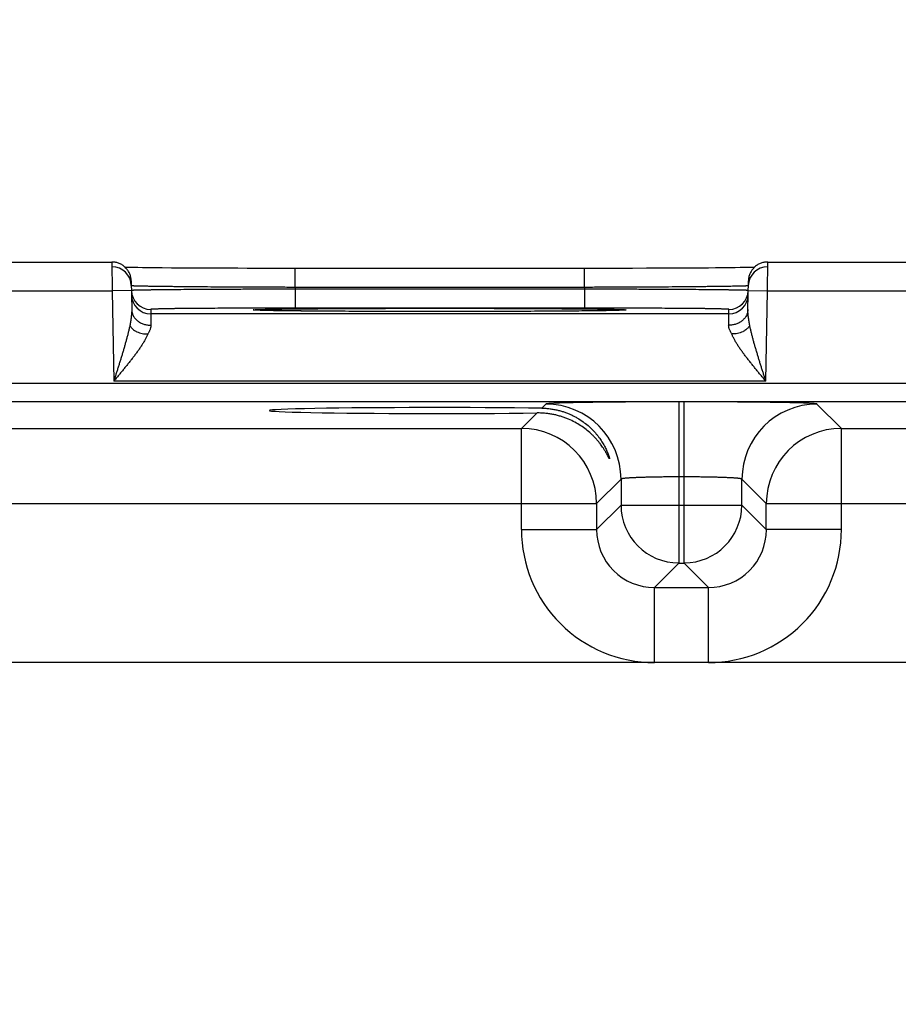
# Model space of a CAD drawing. Header units: inches. Extents: x 0 to 34, y 0 to 22.
# Tile 169 of 224: x 12.1 to 13, y 17.9 to 18.9. Entities that reach past the tile are written whole.
import ezdxf

# ---------------------------------------------------------------- set-up
doc = ezdxf.new("R2010")
doc.units = ezdxf.units.IN
doc.header["$LTSCALE"] = 1.87
doc.header["$MEASUREMENT"] = 0
doc.layers.get('0').update_dxf_attribs({"linetype": 'CONTINUOUS'})
doc.layers.add('DIMENSIONS', color=7, linetype='CONTINUOUS')
doc.styles.get("Standard").update_dxf_attribs({"font": 'txt', "width": 0.8})
doc.dimstyles.new('DIMSTYLE_1', dxfattribs={"dimtxt": 0.125, "dimasz": 0.18, "dimexe": 0.125, "dimexo": 0.0625, "dimgap": 0.03125, "dimtad": 0, "dimtih": 1, "dimtoh": 1, "dimdec": 3, "dimzin": 4, "dimdsep": 46, "dimtxsty": 'STANDARD', "dimblk": '_FILLED', "dimblk1": '_FILLED', "dimblk2": '_FILLED', "dimcen": 0.09, "dimadec": 0, "dimazin": 0, "dimtp": 0.01, "dimtm": 0.01, "dimtfac": 1, "dimtdec": 3, "dimtofl": 0, "dimtmove": 0, "dimatfit": 3, "dimldrblk": '_FILLED', "dimfxl": 1, "dimtolj": 1, "dimtzin": 4, "dimarcsym": 0})

# ---------------------------------------------------------------- blocks, each defined once
blk = doc.blocks.new('*D24')
at = {"layer": 'DIMENSIONS', "color": 2, "linetype": 'CONTINUOUS'}
blk.add_line((15.3238, 17.4359), (15.3238, 19.3691), dxfattribs=at)
at = {"layer": 'DIMENSIONS', "color": 2, "linetype": 'CONTINUOUS', "insert": (15.2613, 19.4316), "char_height": 0.125, "width": 1.425, "attachment_point": 1, "rotation": 90, "line_spacing_factor": 0.9}
blk.add_mtext('9.671{\\Ftxt.shx;\\W1.000000;\\H0.125000; }[245.64]', dxfattribs=at)
blk = doc.blocks.new('_FILLED')
at = {"color": 0, "linetype": 'BYBLOCK'}
blk.add_solid([(0, 0), (-1, 0.1736), (-1, -0.1736)], dxfattribs=at)
blk = doc.blocks.new('*D25')
at = {"layer": 'DIMENSIONS', "color": 2, "linetype": 'CONTINUOUS'}
blk.add_line((20.5448, 17.4359), (20.5448, 19.3691), dxfattribs=at)
at = {"layer": 'DIMENSIONS', "color": 2, "linetype": 'CONTINUOUS', "insert": (20.4823, 19.4316), "char_height": 0.125, "width": 1.525, "attachment_point": 1, "rotation": 90, "line_spacing_factor": 0.9}
blk.add_mtext('14.892{\\Ftxt.shx;\\W1.000000;\\H0.125000; }[378.26]', dxfattribs=at)
blk = doc.blocks.new('*D31')
at = {"layer": 'DIMENSIONS', "color": 2, "linetype": 'CONTINUOUS'}
blk.add_line((21.7817, 18.0417), (21.7817, 19.3691), dxfattribs=at)
at = {"layer": 'DIMENSIONS', "color": 2, "linetype": 'CONTINUOUS', "insert": (21.7192, 19.4316), "char_height": 0.125, "width": 1.525, "attachment_point": 1, "rotation": 90, "line_spacing_factor": 0.9}
blk.add_mtext('16.129{\\Ftxt.shx;\\W1.000000;\\H0.125000; }[409.67]', dxfattribs=at)

msp = doc.modelspace()

# ---------------------------------------------------------------- linework, layer by layer
at = {"color": 7, "linetype": 'CONTINUOUS'}
for p, q in [((11.9402, 18.6816), (12.1892, 18.6816)), ((12.1892, 18.6816), (12.1894, 18.6516)), ((12.87, 18.6516), (12.8702, 18.6816)), ((12.8702, 18.6816), (13.1192, 18.6816)), ((12.2111, 18.6759), (12.2069, 18.6759)), ((12.2162, 18.6758), (12.2111, 18.6759)), ((12.2209, 18.6757), (12.2162, 18.6758)), ((12.2266, 18.6756), (12.2209, 18.6757)), ((12.2335, 18.6756), (12.2266, 18.6756)), ((12.2415, 18.6755), (12.2335, 18.6756)), ((12.251, 18.6754), (12.2415, 18.6755)), ((12.2584, 18.6753), (12.251, 18.6754)), ((12.2664, 18.6753), (12.2584, 18.6753)), ((12.2747, 18.6752), (12.2664, 18.6753)), ((12.2832, 18.6752), (12.2747, 18.6752)), ((12.2921, 18.6752), (12.2832, 18.6752)), ((12.3058, 18.6751), (12.2921, 18.6752)), ((12.3199, 18.6751), (12.3058, 18.6751)), ((12.3296, 18.675), (12.3199, 18.6751)), ((12.3443, 18.675), (12.3296, 18.675)), ((12.3593, 18.675), (12.3443, 18.675)), ((12.3744, 18.675), (12.3593, 18.675)), ((12.685, 18.675), (12.3744, 18.675)), ((12.3793, 18.6553), (12.3793, 18.675)), ((12.6801, 18.6553), (12.6801, 18.675)), ((12.7001, 18.675), (12.685, 18.675)), ((12.7151, 18.675), (12.7001, 18.675)), ((12.7299, 18.675), (12.7151, 18.675)), ((12.7444, 18.6751), (12.7299, 18.675)), ((12.7585, 18.6751), (12.7444, 18.6751)), ((12.7675, 18.6752), (12.7585, 18.6751)), ((12.7764, 18.6752), (12.7675, 18.6752)), ((12.785, 18.6752), (12.7764, 18.6752)), ((12.7932, 18.6753), (12.785, 18.6752)), ((12.8012, 18.6754), (12.7932, 18.6753)), ((12.8088, 18.6754), (12.8012, 18.6754)), ((12.8159, 18.6755), (12.8088, 18.6754)), ((12.8223, 18.6755), (12.8159, 18.6755)), ((12.8301, 18.6756), (12.8223, 18.6755)), ((12.8364, 18.6757), (12.8301, 18.6756)), ((12.8415, 18.6758), (12.8364, 18.6757)), ((12.8458, 18.6758), (12.8415, 18.6758)), ((12.8494, 18.6759), (12.8458, 18.6758)), ((12.8534, 18.676), (12.8494, 18.6759)), ((12.8563, 18.676), (12.8534, 18.676)), ((12.2092, 18.662), (12.2097, 18.6322)), ((12.8497, 18.6322), (12.8502, 18.662)), ((11.94, 18.6516), (12.1894, 18.6516)), ((12.2094, 18.652), (12.1894, 18.6516)), ((12.1894, 18.6516), (12.191, 18.5578)), ((12.6801, 18.6553), (12.3793, 18.6553)), ((12.3793, 18.6553), (12.3793, 18.6534)), ((12.68, 18.6534), (12.3793, 18.6534)), ((12.3793, 18.6534), (12.3794, 18.6337)), ((12.6801, 18.6553), (12.68, 18.6534)), ((12.68, 18.6534), (12.68, 18.6337)), ((12.85, 18.652), (12.87, 18.6516)), ((12.8683, 18.5578), (12.87, 18.6516)), ((12.87, 18.6516), (13.1194, 18.6516)), ((12.2294, 18.6324), (12.2294, 18.6278)), ((12.8299, 18.6278), (12.2294, 18.6278)), ((12.2294, 18.6278), (12.2297, 18.616)), ((12.3383, 18.6317), (12.3382, 18.6317)), ((12.3382, 18.6317), (12.3382, 18.6317)), ((12.3384, 18.6317), (12.3383, 18.6317)), ((12.3386, 18.6316), (12.3384, 18.6317)), ((12.3388, 18.6316), (12.3386, 18.6316)), ((12.339, 18.6316), (12.3388, 18.6316)), ((12.3394, 18.6316), (12.339, 18.6316)), ((12.34, 18.6316), (12.3394, 18.6316)), ((12.3407, 18.6315), (12.34, 18.6316)), ((12.3416, 18.6315), (12.3407, 18.6315)), ((12.3431, 18.6314), (12.3416, 18.6315)), ((12.3449, 18.6314), (12.3431, 18.6314)), ((12.3473, 18.6313), (12.3449, 18.6314)), ((12.3502, 18.6313), (12.3473, 18.6313)), ((12.3538, 18.6312), (12.3502, 18.6313)), ((12.3571, 18.6311), (12.3538, 18.6312)), ((12.3611, 18.6311), (12.3571, 18.6311)), ((12.3659, 18.631), (12.3611, 18.6311)), ((12.3715, 18.6309), (12.3659, 18.631)), ((12.378, 18.6308), (12.3715, 18.6309)), ((12.3857, 18.6308), (12.378, 18.6308)), ((12.68, 18.6337), (12.3794, 18.6337)), ((12.3951, 18.6307), (12.3857, 18.6308)), ((12.4025, 18.6306), (12.3951, 18.6307)), ((12.4105, 18.6306), (12.4025, 18.6306)), ((12.4187, 18.6305), (12.4105, 18.6306)), ((12.4273, 18.6305), (12.4187, 18.6305)), ((12.4362, 18.6304), (12.4273, 18.6305)), ((12.4453, 18.6304), (12.4362, 18.6304)), ((12.4547, 18.6303), (12.4453, 18.6304)), ((12.4691, 18.6303), (12.4547, 18.6303)), ((12.484, 18.6303), (12.4691, 18.6303)), ((12.4991, 18.6302), (12.484, 18.6303)), ((12.5144, 18.6302), (12.4991, 18.6302)), ((12.5297, 18.6302), (12.5144, 18.6302)), ((12.5449, 18.6302), (12.5297, 18.6302)), ((12.5601, 18.6302), (12.5449, 18.6302)), ((12.5752, 18.6303), (12.5601, 18.6302)), ((12.59, 18.6303), (12.5752, 18.6303)), ((12.6044, 18.6303), (12.59, 18.6303)), ((12.6137, 18.6304), (12.6044, 18.6303)), ((12.6228, 18.6304), (12.6137, 18.6304)), ((12.6317, 18.6305), (12.6228, 18.6304)), ((12.6402, 18.6305), (12.6317, 18.6305)), ((12.6485, 18.6306), (12.6402, 18.6305)), ((12.6564, 18.6306), (12.6485, 18.6306)), ((12.6639, 18.6307), (12.6564, 18.6306)), ((12.6712, 18.6307), (12.6639, 18.6307)), ((12.6778, 18.6308), (12.6712, 18.6307)), ((12.6835, 18.6309), (12.6778, 18.6308)), ((12.6905, 18.631), (12.6835, 18.6309)), ((12.6961, 18.631), (12.6905, 18.631)), ((12.7006, 18.6311), (12.6961, 18.631)), ((12.7043, 18.6312), (12.7006, 18.6311)), ((12.7082, 18.6312), (12.7043, 18.6312)), ((12.7113, 18.6313), (12.7082, 18.6312)), ((12.7137, 18.6314), (12.7113, 18.6313)), ((12.7158, 18.6314), (12.7137, 18.6314)), ((12.7175, 18.6315), (12.7158, 18.6314)), ((12.7185, 18.6315), (12.7175, 18.6315)), ((12.7194, 18.6316), (12.7185, 18.6315)), ((12.7199, 18.6316), (12.7194, 18.6316)), ((12.7204, 18.6316), (12.7199, 18.6316)), ((12.7206, 18.6316), (12.7204, 18.6316)), ((12.7208, 18.6316), (12.7206, 18.6316)), ((12.721, 18.6317), (12.7208, 18.6316)), ((12.7211, 18.6317), (12.721, 18.6317)), ((12.7212, 18.6317), (12.7211, 18.6317)), ((12.7211, 18.6317), (12.7211, 18.6317)), ((12.7212, 18.6317), (12.7212, 18.6317)), ((12.8297, 18.616), (12.8299, 18.6278)), ((12.8299, 18.6278), (12.83, 18.6324)), ((21.3484, 18.5556), (8.3781, 18.5556)), ((12.8683, 18.5578), (12.191, 18.5578)), ((21.3484, 18.5366), (8.3781, 18.5366)), ((12.6399, 18.5341), (12.6357, 18.5299)), ((12.7779, 18.5365), (12.7779, 18.3691)), ((12.7835, 18.5365), (12.7779, 18.5365)), ((12.7835, 18.3691), (12.7835, 18.5365)), ((12.9468, 18.5088), (12.9214, 18.5341)), ((12.6307, 18.5249), (12.6145, 18.5088)), ((12.0168, 18.5088), (12.6145, 18.5088)), ((12.6145, 18.4038), (12.6145, 18.5088)), ((12.9468, 18.4038), (12.9468, 18.5088)), ((12.9468, 18.5088), (13.5445, 18.5088)), ((12.7179, 18.4561), (12.6925, 18.4308)), ((12.7179, 18.4561), (12.7179, 18.4291)), ((12.7835, 18.4585), (12.7779, 18.4585)), ((12.8435, 18.4291), (12.8435, 18.4561)), ((12.8688, 18.4308), (12.8435, 18.4561)), ((11.9388, 18.4308), (12.6925, 18.4308)), ((12.6925, 18.4308), (12.6925, 18.4038)), ((12.7179, 18.4291), (12.6925, 18.4038)), ((12.7179, 18.4291), (12.8435, 18.4291)), ((12.8435, 18.4291), (12.8688, 18.4038)), ((12.8688, 18.4038), (12.8688, 18.4308)), ((12.8688, 18.4308), (13.6225, 18.4308)), ((12.6145, 18.4038), (12.6925, 18.4038)), ((12.9468, 18.4038), (12.8688, 18.4038)), ((12.7779, 18.3691), (12.7525, 18.3438)), ((12.7779, 18.3691), (12.7835, 18.3691)), ((12.7835, 18.3691), (12.8088, 18.3438)), ((12.7525, 18.2658), (12.7525, 18.3438)), ((12.7525, 18.3438), (12.8088, 18.3438)), ((12.8088, 18.2658), (12.8088, 18.3438)), ((21.1876, 18.2658), (8.521, 18.2658))]:
    msp.add_line(p, q, dxfattribs=at)
for points in [[(12.2092, 18.662), (12.2092, 18.6629), (12.2091, 18.6639), (12.2089, 18.6648), (12.2088, 18.6657), (12.2086, 18.6666), (12.2083, 18.6675), (12.208, 18.6684), (12.2077, 18.6692), (12.2073, 18.6701), (12.2069, 18.6709), (12.2065, 18.6717), (12.206, 18.6725), (12.2055, 18.6733), (12.2049, 18.674), (12.2043, 18.6747), (12.2037, 18.6754), (12.203, 18.6761), (12.2023, 18.6767), (12.2016, 18.6773), (12.2009, 18.6779), (12.2001, 18.6784), (12.1993, 18.6789), (12.1985, 18.6793), (12.1977, 18.6798), (12.1968, 18.6801), (12.196, 18.6805), (12.1951, 18.6808), (12.1942, 18.681), (12.1933, 18.6812), (12.1924, 18.6814), (12.1915, 18.6815), (12.1905, 18.6816), (12.1896, 18.6816), (12.1892, 18.6816)], [(12.8702, 18.6816), (12.8698, 18.6816), (12.8688, 18.6816), (12.8679, 18.6815), (12.867, 18.6814), (12.8661, 18.6812), (12.8652, 18.681), (12.8643, 18.6808), (12.8634, 18.6805), (12.8625, 18.6801), (12.8617, 18.6798), (12.8608, 18.6793), (12.86, 18.6789), (12.8592, 18.6784), (12.8585, 18.6779), (12.8577, 18.6773), (12.857, 18.6767), (12.8563, 18.6761), (12.8557, 18.6754), (12.8551, 18.6747), (12.8545, 18.674), (12.8539, 18.6733), (12.8534, 18.6725), (12.8529, 18.6717), (12.8524, 18.6709), (12.852, 18.6701), (12.8517, 18.6692), (12.8513, 18.6684), (12.851, 18.6675), (12.8508, 18.6666), (12.8506, 18.6657), (12.8504, 18.6648), (12.8503, 18.6639), (12.8502, 18.6629), (12.8502, 18.662)], [(12.2069, 18.6759), (12.2034, 18.676), (12.2031, 18.676)]]:
    msp.add_lwpolyline(points, dxfattribs=at)
for centre, radius, start, end in [((12.1893, 18.6566), 0.02, 1.3354, 90.0013), ((12.8701, 18.6566), 0.02, 89.9987, 178.6536), ((12.2294, 18.6524), 0.02, 181, 181.2436), ((12.2294, 18.6524), 0.02, 181.2449, 269.9994), ((12.2294, 18.6478), 0.02, 181.0012, 270.0013), ((12.8299, 18.6478), 0.02, 269.9987, 358.9988), ((12.83, 18.6524), 0.02, 270.0006, 358.7551), ((12.83, 18.6524), 0.02, 358.7564, 359), ((12.6399, 18.4561), 0.078, 0.0209, 89.9791), ((12.9215, 18.4561), 0.078, 90.0209, 179.9791), ((12.6145, 18.4308), 0.078, 0.0209, 89.9791), ((12.9468, 18.4308), 0.078, 90.0209, 179.9791), ((12.7779, 18.4292), 0.06, 180.0209, 269.9791), ((12.7834, 18.4292), 0.06, 270.0209, 359.9791), ((12.7525, 18.4038), 0.138, 179.9966, 270.0034), ((12.7525, 18.4037), 0.06, 179.9636, 270.0364), ((12.8088, 18.4038), 0.138, 269.9966, 0.0034), ((12.8089, 18.4037), 0.06, 269.9636, 0.0364)]:
    msp.add_arc(centre, radius, start, end, dxfattribs=at)
msp.add_ellipse((12.5297, 18.5274), major_axis=(0.1771, 0), ratio=0.017455, start_param=0.92934, end_param=5.318939, dxfattribs=at)
for points, knots in [([(12.3793, 18.6553), (12.3737, 18.6553), (12.3627, 18.6554), (12.3462, 18.6554), (12.3301, 18.6555), (12.3144, 18.6555), (12.2994, 18.6556), (12.2851, 18.6557), (12.2738, 18.6558), (12.2652, 18.6559), (12.2592, 18.6559), (12.2534, 18.656), (12.248, 18.6561), (12.2429, 18.6561), (12.2381, 18.6562), (12.2336, 18.6563), (12.2295, 18.6563), (12.2257, 18.6564), (12.2228, 18.6564), (12.2207, 18.6565), (12.2193, 18.6565), (12.2179, 18.6565), (12.2166, 18.6566), (12.2155, 18.6566), (12.2144, 18.6566), (12.2134, 18.6567), (12.2126, 18.6567), (12.2118, 18.6567), (12.2112, 18.6568), (12.2107, 18.6568), (12.2103, 18.6568), (12.2101, 18.6568), (12.2099, 18.6569), (12.2097, 18.6569), (12.2096, 18.6569), (12.2095, 18.6569), (12.2094, 18.6569), (12.2094, 18.6569), (12.2094, 18.6569), (12.2093, 18.6569), (12.2093, 18.657), (12.2093, 18.657), (12.2093, 18.657), (12.2093, 18.657), (12.2093, 18.657), (12.2093, 18.657)], [0, 0, 0, 0, 0.097983, 0.195025, 0.29019, 0.382562, 0.471254, 0.555409, 0.634219, 0.671379, 0.706923, 0.740764, 0.772821, 0.803017, 0.831279, 0.857539, 0.881733, 0.903804, 0.923698, 0.932814, 0.941368, 0.949355, 0.956771, 0.963611, 0.96987, 0.975546, 0.980634, 0.985132, 0.989038, 0.992349, 0.993781, 0.995063, 0.996197, 0.997181, 0.998015, 0.998701, 0.998988, 0.999238, 0.999451, 0.999627, 0.999768, 0.999874, 0.999915, 0.999949, 1, 1, 1, 1]), ([(12.8501, 18.657), (12.8501, 18.657), (12.8501, 18.657), (12.8501, 18.657), (12.8501, 18.657), (12.8501, 18.657), (12.85, 18.6569), (12.85, 18.6569), (12.85, 18.6569), (12.8499, 18.6569), (12.8499, 18.6569), (12.8498, 18.6569), (12.8496, 18.6569), (12.8494, 18.6569), (12.8493, 18.6568), (12.849, 18.6568), (12.8487, 18.6568), (12.8482, 18.6568), (12.8475, 18.6567), (12.8468, 18.6567), (12.8459, 18.6567), (12.845, 18.6566), (12.8439, 18.6566), (12.8427, 18.6566), (12.8415, 18.6565), (12.8401, 18.6565), (12.8387, 18.6565), (12.8365, 18.6564), (12.8336, 18.6564), (12.8299, 18.6563), (12.8258, 18.6563), (12.8213, 18.6562), (12.8165, 18.6561), (12.8114, 18.6561), (12.8059, 18.656), (12.8002, 18.6559), (12.7941, 18.6559), (12.7856, 18.6558), (12.7742, 18.6557), (12.7599, 18.6556), (12.7449, 18.6555), (12.7293, 18.6555), (12.7131, 18.6554), (12.6967, 18.6554), (12.6856, 18.6553), (12.6801, 18.6553)], [0, 0, 0, 0, 0.000051, 0.000085, 0.000126, 0.000232, 0.000373, 0.000549, 0.000762, 0.001012, 0.001299, 0.001985, 0.002819, 0.003803, 0.004937, 0.006219, 0.007651, 0.010962, 0.014867, 0.019366, 0.024454, 0.03013, 0.036389, 0.043229, 0.050645, 0.058632, 0.067186, 0.076302, 0.096196, 0.118267, 0.142461, 0.168721, 0.196983, 0.227179, 0.259236, 0.293077, 0.328621, 0.365781, 0.444591, 0.528746, 0.617438, 0.70981, 0.804975, 0.902017, 1, 1, 1, 1]), ([(12.3793, 18.6534), (12.3739, 18.6534), (12.363, 18.6534), (12.3468, 18.6533), (12.331, 18.6533), (12.3155, 18.6532), (12.3007, 18.6531), (12.2866, 18.653), (12.2734, 18.653), (12.2612, 18.6529), (12.2516, 18.6528), (12.2446, 18.6527), (12.2397, 18.6527), (12.2352, 18.6526), (12.2311, 18.6526), (12.2273, 18.6525), (12.2238, 18.6525), (12.2207, 18.6525), (12.2179, 18.6524), (12.2159, 18.6524), (12.2144, 18.6523), (12.2135, 18.6523), (12.2127, 18.6523), (12.2119, 18.6523), (12.2113, 18.6522), (12.2107, 18.6522), (12.2103, 18.6522), (12.21, 18.6522), (12.2099, 18.6522), (12.2097, 18.6521), (12.2096, 18.6521), (12.2095, 18.6521), (12.2095, 18.6521), (12.2094, 18.6521)], [0, 0, 0, 0, 0.096349, 0.191801, 0.285471, 0.376486, 0.463999, 0.547198, 0.625308, 0.697603, 0.763411, 0.793688, 0.822119, 0.848638, 0.873184, 0.895699, 0.916131, 0.934432, 0.950561, 0.96448, 0.970601, 0.976157, 0.981146, 0.985565, 0.989412, 0.992684, 0.995379, 0.99651, 0.997497, 0.998339, 0.999037, 0.99959, 1, 1, 1, 1]), ([(12.2094, 18.6521), (12.2094, 18.6521), (12.2094, 18.6521), (12.2094, 18.6521), (12.2094, 18.6521), (12.2094, 18.6521), (12.2094, 18.6521), (12.2094, 18.6521)], [0, 0, 0, 0, 0.404407, 0.700069, 0.808513, 0.892306, 1, 1, 1, 1]), ([(12.8499, 18.6521), (12.8499, 18.6521), (12.8499, 18.6521), (12.8498, 18.6521), (12.8496, 18.6521), (12.8495, 18.6522), (12.8493, 18.6522), (12.8491, 18.6522), (12.8487, 18.6522), (12.8481, 18.6522), (12.8475, 18.6523), (12.8467, 18.6523), (12.8459, 18.6523), (12.8449, 18.6523), (12.8435, 18.6524), (12.8414, 18.6524), (12.8387, 18.6525), (12.8356, 18.6525), (12.8321, 18.6525), (12.8283, 18.6526), (12.8241, 18.6526), (12.8196, 18.6527), (12.8148, 18.6527), (12.8077, 18.6528), (12.7982, 18.6529), (12.786, 18.653), (12.7727, 18.653), (12.7586, 18.6531), (12.7438, 18.6532), (12.7284, 18.6533), (12.7125, 18.6533), (12.6964, 18.6534), (12.6855, 18.6534), (12.68, 18.6534)], [0, 0, 0, 0, 0.00041, 0.000963, 0.001661, 0.002503, 0.003489, 0.004621, 0.007316, 0.010588, 0.014434, 0.018853, 0.023843, 0.029399, 0.03552, 0.049439, 0.065567, 0.083869, 0.104301, 0.126816, 0.151361, 0.17788, 0.206311, 0.236589, 0.302396, 0.374691, 0.452801, 0.536, 0.623514, 0.714529, 0.808198, 0.903651, 1, 1, 1, 1]), ([(12.85, 18.6521), (12.85, 18.6521), (12.85, 18.6521), (12.85, 18.6521), (12.85, 18.6521), (12.85, 18.6521), (12.8499, 18.6521), (12.8499, 18.6521)], [0, 0, 0, 0, 0.107695, 0.191488, 0.299931, 0.595594, 1, 1, 1, 1]), ([(12.2097, 18.6322), (12.2097, 18.6316), (12.2097, 18.6303), (12.2096, 18.6283), (12.2094, 18.6263), (12.2092, 18.6242), (12.2089, 18.6221), (12.2085, 18.62), (12.2082, 18.6179), (12.2079, 18.6164), (12.2078, 18.6157)], [0, 0, 0, 0, 0.116154, 0.235225, 0.357079, 0.481507, 0.608268, 0.737103, 0.86776, 1, 1, 1, 1]), ([(12.2097, 18.6322), (12.2097, 18.6317), (12.2098, 18.6306), (12.2101, 18.629), (12.2106, 18.6275), (12.2113, 18.6259), (12.2121, 18.6245), (12.2132, 18.6231), (12.2143, 18.6218), (12.2157, 18.6207), (12.2171, 18.6196), (12.2187, 18.6186), (12.2204, 18.6178), (12.2221, 18.6172), (12.224, 18.6166), (12.2258, 18.6162), (12.2278, 18.616), (12.2291, 18.616), (12.2297, 18.616)], [0, 0, 0, 0, 0.05666, 0.113558, 0.170923, 0.228958, 0.287836, 0.34769, 0.408614, 0.470654, 0.533815, 0.59806, 0.663313, 0.729467, 0.796382, 0.863898, 0.931835, 1, 1, 1, 1]), ([(12.3794, 18.6337), (12.3745, 18.6337), (12.3647, 18.6337), (12.3502, 18.6337), (12.3359, 18.6337), (12.3221, 18.6336), (12.3088, 18.6336), (12.2963, 18.6335), (12.2862, 18.6335), (12.2787, 18.6334), (12.2733, 18.6334), (12.2683, 18.6333), (12.2635, 18.6333), (12.2589, 18.6332), (12.2547, 18.6332), (12.2508, 18.6331), (12.2471, 18.6331), (12.2438, 18.633), (12.2413, 18.6329), (12.2394, 18.6329), (12.2381, 18.6329), (12.2369, 18.6328), (12.2358, 18.6328), (12.2348, 18.6328), (12.2339, 18.6328), (12.233, 18.6327), (12.2323, 18.6327), (12.2316, 18.6327), (12.231, 18.6326), (12.2305, 18.6326), (12.2302, 18.6326), (12.2299, 18.6325), (12.2298, 18.6325), (12.2296, 18.6325), (12.2296, 18.6325), (12.2295, 18.6325), (12.2295, 18.6325), (12.2294, 18.6325), (12.2294, 18.6325), (12.2294, 18.6325), (12.2294, 18.6325), (12.2294, 18.6324), (12.2294, 18.6324), (12.2294, 18.6324), (12.2294, 18.6324), (12.2294, 18.6324)], [0, 0, 0, 0, 0.098034, 0.195125, 0.290337, 0.382753, 0.47148, 0.555663, 0.63449, 0.671655, 0.707201, 0.741041, 0.773094, 0.803283, 0.831535, 0.857782, 0.881961, 0.904015, 0.923889, 0.932994, 0.941536, 0.949512, 0.956915, 0.963742, 0.969988, 0.97565, 0.980725, 0.985209, 0.989101, 0.992397, 0.995097, 0.996224, 0.997201, 0.998028, 0.998707, 0.998991, 0.999238, 0.999449, 0.999623, 0.999762, 0.999868, 0.999909, 0.999944, 0.999973, 1, 1, 1, 1]), ([(12.3382, 18.6316), (12.3381, 18.6316), (12.3378, 18.6317), (12.3375, 18.6317), (12.3372, 18.6317), (12.3369, 18.6317), (12.3367, 18.6318), (12.3365, 18.6318), (12.3363, 18.6318), (12.3362, 18.6318), (12.3361, 18.6318), (12.3361, 18.6318), (12.336, 18.6319), (12.336, 18.6319), (12.336, 18.6319), (12.336, 18.6319), (12.336, 18.6319), (12.336, 18.6319), (12.336, 18.6319), (12.336, 18.6319), (12.336, 18.6319), (12.336, 18.6319), (12.336, 18.6319), (12.3361, 18.6319), (12.3361, 18.632), (12.3362, 18.632), (12.3362, 18.632), (12.3363, 18.632), (12.3364, 18.632), (12.3365, 18.632), (12.3366, 18.632), (12.3368, 18.632), (12.337, 18.6321), (12.3373, 18.6321), (12.3377, 18.6321), (12.338, 18.6321), (12.3384, 18.6322), (12.3388, 18.6322), (12.3393, 18.6322), (12.34, 18.6322), (12.3409, 18.6323), (12.3422, 18.6323), (12.3435, 18.6324), (12.345, 18.6324), (12.3473, 18.6325), (12.3505, 18.6325), (12.3546, 18.6326), (12.3593, 18.6327), (12.3645, 18.6328), (12.3702, 18.6329), (12.3763, 18.6329), (12.3829, 18.633), (12.3899, 18.6331), (12.3973, 18.6331), (12.4051, 18.6332), (12.4132, 18.6332), (12.4217, 18.6333), (12.4336, 18.6334), (12.4491, 18.6334), (12.4684, 18.6335), (12.4885, 18.6336), (12.509, 18.6336), (12.5227, 18.6336), (12.5297, 18.6336)], [0, 0, 0, 0, 0.00192, 0.003663, 0.005229, 0.006618, 0.007829, 0.008863, 0.009721, 0.010401, 0.010676, 0.010907, 0.011096, 0.011242, 0.011349, 0.011389, 0.011423, 0.011452, 0.011482, 0.011515, 0.011556, 0.011662, 0.011809, 0.011997, 0.012228, 0.012502, 0.012821, 0.013183, 0.01359, 0.01404, 0.014535, 0.015658, 0.016957, 0.018434, 0.020089, 0.02192, 0.023928, 0.026112, 0.028473, 0.03101, 0.036608, 0.042902, 0.049888, 0.057562, 0.065919, 0.084654, 0.106037, 0.13001, 0.156501, 0.185432, 0.216724, 0.250283, 0.286011, 0.323809, 0.363563, 0.40516, 0.44848, 0.493397, 0.587497, 0.686371, 0.788875, 0.893823, 1, 1, 1, 1]), ([(12.5297, 18.6302), (12.5183, 18.6302), (12.4958, 18.6302), (12.4681, 18.6303), (12.4468, 18.6304), (12.4316, 18.6304), (12.4173, 18.6305), (12.4038, 18.6306), (12.3913, 18.6307), (12.3799, 18.6308), (12.3697, 18.6309), (12.3619, 18.631), (12.3564, 18.6311), (12.3527, 18.6312), (12.3494, 18.6313), (12.3465, 18.6313), (12.3439, 18.6314), (12.3419, 18.6315), (12.3406, 18.6315), (12.3397, 18.6316), (12.3389, 18.6316), (12.3384, 18.6316), (12.3382, 18.6316)], [0, 0, 0, 0, 0.178532, 0.351459, 0.434111, 0.51335, 0.58855, 0.659123, 0.724512, 0.784202, 0.837727, 0.884662, 0.905543, 0.924643, 0.941923, 0.957353, 0.9709, 0.982536, 0.987632, 0.992242, 0.996366, 1, 1, 1, 1]), ([(12.5297, 18.6336), (12.5366, 18.6336), (12.5504, 18.6336), (12.5709, 18.6336), (12.5909, 18.6335), (12.6102, 18.6334), (12.6257, 18.6334), (12.6377, 18.6333), (12.6461, 18.6332), (12.6543, 18.6332), (12.6621, 18.6331), (12.6695, 18.6331), (12.6765, 18.633), (12.683, 18.6329), (12.6892, 18.6329), (12.6948, 18.6328), (12.7, 18.6327), (12.7047, 18.6326), (12.7089, 18.6325), (12.7121, 18.6325), (12.7143, 18.6324), (12.7158, 18.6324), (12.7172, 18.6323), (12.7184, 18.6323), (12.7194, 18.6322), (12.7201, 18.6322), (12.7205, 18.6322), (12.721, 18.6322), (12.7213, 18.6321), (12.7217, 18.6321), (12.722, 18.6321), (12.7223, 18.6321), (12.7226, 18.632), (12.7228, 18.632), (12.7229, 18.632), (12.723, 18.632), (12.7231, 18.632), (12.7231, 18.632), (12.7232, 18.632), (12.7232, 18.632), (12.7233, 18.6319), (12.7233, 18.6319), (12.7234, 18.6319), (12.7234, 18.6319), (12.7234, 18.6319), (12.7234, 18.6319), (12.7234, 18.6319), (12.7234, 18.6319), (12.7234, 18.6319), (12.7234, 18.6319), (12.7234, 18.6319), (12.7233, 18.6319), (12.7233, 18.6318), (12.7233, 18.6318), (12.7232, 18.6318), (12.7231, 18.6318), (12.723, 18.6318), (12.7229, 18.6318), (12.7227, 18.6318), (12.7225, 18.6317), (12.7222, 18.6317), (12.7219, 18.6317), (12.7215, 18.6317), (12.7213, 18.6316), (12.7212, 18.6316)], [0, 0, 0, 0, 0.10617, 0.211111, 0.313609, 0.412477, 0.506573, 0.551488, 0.594807, 0.636403, 0.676157, 0.713955, 0.749684, 0.783244, 0.814537, 0.843471, 0.869964, 0.89394, 0.915327, 0.934066, 0.942425, 0.950102, 0.957091, 0.963388, 0.968988, 0.971526, 0.973889, 0.976075, 0.978085, 0.979918, 0.981574, 0.983052, 0.984354, 0.985478, 0.985973, 0.986425, 0.986832, 0.987195, 0.987515, 0.98779, 0.988022, 0.988211, 0.988358, 0.988466, 0.988506, 0.98854, 0.98857, 0.988599, 0.988632, 0.988672, 0.988778, 0.988924, 0.989111, 0.989341, 0.989615, 0.989933, 0.990294, 0.99115, 0.992182, 0.993391, 0.994778, 0.996342, 0.998082, 1, 1, 1, 1]), ([(12.7212, 18.6316), (12.7209, 18.6316), (12.7205, 18.6316), (12.7197, 18.6316), (12.7188, 18.6315), (12.7174, 18.6315), (12.7155, 18.6314), (12.7129, 18.6313), (12.7099, 18.6313), (12.7066, 18.6312), (12.703, 18.6311), (12.6974, 18.631), (12.6897, 18.6309), (12.6795, 18.6308), (12.6681, 18.6307), (12.6556, 18.6306), (12.6421, 18.6305), (12.6277, 18.6304), (12.6126, 18.6304), (12.5912, 18.6303), (12.5635, 18.6302), (12.5411, 18.6302), (12.5297, 18.6302)], [0, 0, 0, 0, 0.003631, 0.007751, 0.012359, 0.017452, 0.029083, 0.042625, 0.05805, 0.075327, 0.094422, 0.115301, 0.162232, 0.215754, 0.275442, 0.340832, 0.411406, 0.486611, 0.565854, 0.648512, 0.821452, 1, 1, 1, 1]), ([(12.83, 18.6324), (12.83, 18.6324), (12.83, 18.6324), (12.83, 18.6324), (12.83, 18.6324), (12.83, 18.6325), (12.83, 18.6325), (12.83, 18.6325), (12.8299, 18.6325), (12.8299, 18.6325), (12.8299, 18.6325), (12.8298, 18.6325), (12.8297, 18.6325), (12.8296, 18.6325), (12.8294, 18.6325), (12.8292, 18.6326), (12.8289, 18.6326), (12.8284, 18.6326), (12.8278, 18.6327), (12.8271, 18.6327), (12.8263, 18.6327), (12.8255, 18.6328), (12.8246, 18.6328), (12.8235, 18.6328), (12.8224, 18.6328), (12.8212, 18.6329), (12.8199, 18.6329), (12.8181, 18.6329), (12.8155, 18.633), (12.8122, 18.6331), (12.8086, 18.6331), (12.8047, 18.6332), (12.8004, 18.6332), (12.7959, 18.6333), (12.7911, 18.6333), (12.786, 18.6334), (12.7807, 18.6334), (12.7731, 18.6335), (12.7631, 18.6335), (12.7505, 18.6336), (12.7372, 18.6336), (12.7234, 18.6337), (12.7092, 18.6337), (12.6947, 18.6337), (12.6849, 18.6337), (12.68, 18.6337)], [0, 0, 0, 0, 0.000027, 0.000056, 0.000091, 0.000132, 0.000238, 0.000377, 0.000551, 0.000762, 0.001009, 0.001293, 0.001972, 0.002799, 0.003776, 0.004903, 0.007603, 0.010899, 0.014791, 0.019275, 0.02435, 0.030012, 0.036258, 0.043085, 0.050488, 0.058464, 0.067006, 0.076111, 0.095985, 0.118039, 0.142218, 0.168465, 0.196717, 0.226906, 0.258959, 0.292799, 0.328345, 0.36551, 0.444337, 0.52852, 0.617247, 0.709663, 0.804875, 0.901966, 1, 1, 1, 1]), ([(12.8497, 18.6322), (12.8496, 18.6317), (12.8496, 18.6306), (12.8492, 18.629), (12.8487, 18.6275), (12.8481, 18.6259), (12.8472, 18.6245), (12.8462, 18.6231), (12.845, 18.6218), (12.8437, 18.6207), (12.8423, 18.6196), (12.8407, 18.6186), (12.839, 18.6178), (12.8372, 18.6172), (12.8354, 18.6166), (12.8335, 18.6162), (12.8316, 18.616), (12.8303, 18.616), (12.8297, 18.616)], [0, 0, 0, 0, 0.05666, 0.113558, 0.170923, 0.228958, 0.287836, 0.34769, 0.408614, 0.470654, 0.533815, 0.59806, 0.663313, 0.729467, 0.796382, 0.863898, 0.931835, 1, 1, 1, 1]), ([(12.8516, 18.6157), (12.8515, 18.6164), (12.8512, 18.6179), (12.8508, 18.62), (12.8505, 18.6221), (12.8502, 18.6242), (12.8499, 18.6263), (12.8498, 18.6283), (12.8497, 18.6303), (12.8496, 18.6316), (12.8497, 18.6322)], [0, 0, 0, 0, 0.13224, 0.262897, 0.391732, 0.518491, 0.642922, 0.764775, 0.883846, 1, 1, 1, 1]), ([(12.2078, 18.6157), (12.2075, 18.6145), (12.207, 18.6122), (12.2062, 18.6087), (12.2053, 18.6051), (12.2043, 18.6015), (12.2033, 18.5979), (12.2023, 18.5943), (12.2013, 18.5907), (12.2002, 18.5871), (12.1991, 18.5834), (12.198, 18.5798), (12.1968, 18.5761), (12.1957, 18.5725), (12.1947, 18.5694), (12.1939, 18.567), (12.1934, 18.5651), (12.1928, 18.5633), (12.1922, 18.5615), (12.1916, 18.5596), (12.1912, 18.5584), (12.191, 18.5578)], [0, 0, 0, 0, 0.059251, 0.11935, 0.180143, 0.24151, 0.303358, 0.365611, 0.428205, 0.491089, 0.554216, 0.617547, 0.681046, 0.744681, 0.80842, 0.840321, 0.872238, 0.904167, 0.936106, 0.968052, 1, 1, 1, 1]), ([(12.2078, 18.6157), (12.2079, 18.6154), (12.2083, 18.6147), (12.209, 18.6138), (12.2098, 18.6129), (12.211, 18.6118), (12.2124, 18.6107), (12.2139, 18.6099), (12.2155, 18.609), (12.2177, 18.6082), (12.2205, 18.6074), (12.2234, 18.607), (12.2254, 18.6069), (12.2264, 18.6069)], [0, 0, 0, 0, 0.052352, 0.106034, 0.161167, 0.21783, 0.335781, 0.39712, 0.459933, 0.589534, 0.723643, 0.860962, 1, 1, 1, 1]), ([(12.2297, 18.616), (12.2297, 18.6156), (12.2297, 18.6149), (12.2295, 18.614), (12.2293, 18.6133), (12.2291, 18.6126), (12.2288, 18.6116), (12.2283, 18.6104), (12.2277, 18.6093), (12.2271, 18.6081), (12.2267, 18.6073), (12.2264, 18.6069)], [0, 0, 0, 0, 0.106963, 0.21891, 0.276933, 0.336335, 0.459222, 0.587385, 0.720491, 0.858156, 1, 1, 1, 1]), ([(12.8329, 18.6069), (12.8327, 18.6073), (12.8322, 18.6081), (12.8316, 18.6093), (12.8311, 18.6104), (12.8306, 18.6116), (12.8302, 18.6126), (12.83, 18.6133), (12.8298, 18.614), (12.8297, 18.6149), (12.8296, 18.6156), (12.8297, 18.616)], [0, 0, 0, 0, 0.141844, 0.27951, 0.412615, 0.540778, 0.663665, 0.723067, 0.78109, 0.893037, 1, 1, 1, 1]), ([(12.8516, 18.6157), (12.8514, 18.6154), (12.851, 18.6147), (12.8503, 18.6138), (12.8495, 18.6129), (12.8483, 18.6118), (12.847, 18.6107), (12.8455, 18.6099), (12.8438, 18.609), (12.8416, 18.6082), (12.8388, 18.6074), (12.8359, 18.607), (12.8339, 18.6069), (12.8329, 18.6069)], [0, 0, 0, 0, 0.052352, 0.106034, 0.161167, 0.21783, 0.335781, 0.39712, 0.459933, 0.589534, 0.723643, 0.860962, 1, 1, 1, 1]), ([(12.8683, 18.5578), (12.8682, 18.5584), (12.8678, 18.5596), (12.8672, 18.5615), (12.8666, 18.5633), (12.866, 18.5651), (12.8654, 18.567), (12.8646, 18.5694), (12.8637, 18.5725), (12.8625, 18.5761), (12.8614, 18.5798), (12.8603, 18.5834), (12.8592, 18.5871), (12.8581, 18.5907), (12.857, 18.5943), (12.856, 18.5979), (12.855, 18.6015), (12.8541, 18.6051), (12.8532, 18.6087), (12.8524, 18.6122), (12.8518, 18.6145), (12.8516, 18.6157)], [0, 0, 0, 0, 0.031948, 0.063894, 0.095833, 0.127762, 0.159679, 0.19158, 0.25532, 0.318954, 0.382453, 0.445784, 0.508911, 0.571795, 0.634389, 0.696642, 0.75849, 0.819857, 0.88065, 0.940749, 1, 1, 1, 1]), ([(12.2264, 18.6069), (12.2262, 18.6064), (12.2259, 18.6055), (12.2252, 18.604), (12.2245, 18.6026), (12.2237, 18.6011), (12.2229, 18.5996), (12.2217, 18.5976), (12.2201, 18.5951), (12.2184, 18.5926), (12.217, 18.5905), (12.2156, 18.5885), (12.2137, 18.5859), (12.2117, 18.5833), (12.2101, 18.5813), (12.2085, 18.5792), (12.2065, 18.5766), (12.2039, 18.5735), (12.2018, 18.5709), (12.2001, 18.5688), (12.1988, 18.5672), (12.1975, 18.5656), (12.1962, 18.5641), (12.1949, 18.5625), (12.1936, 18.5609), (12.1923, 18.5593), (12.1915, 18.5583), (12.191, 18.5578)], [0, 0, 0, 0, 0.025176, 0.051126, 0.077796, 0.105131, 0.133081, 0.161595, 0.220134, 0.280417, 0.311118, 0.342148, 0.405083, 0.46902, 0.501308, 0.533785, 0.599235, 0.665238, 0.731685, 0.765043, 0.798474, 0.831968, 0.865514, 0.8991, 0.932716, 0.966353, 1, 1, 1, 1]), ([(12.8683, 18.5578), (12.8679, 18.5583), (12.867, 18.5593), (12.8657, 18.5609), (12.8644, 18.5625), (12.8631, 18.5641), (12.8618, 18.5656), (12.8605, 18.5672), (12.8592, 18.5688), (12.8575, 18.5709), (12.8554, 18.5735), (12.8529, 18.5766), (12.8508, 18.5792), (12.8492, 18.5813), (12.8476, 18.5833), (12.8457, 18.5859), (12.8438, 18.5885), (12.8423, 18.5905), (12.8409, 18.5926), (12.8392, 18.5951), (12.8377, 18.5976), (12.8365, 18.5996), (12.8356, 18.6011), (12.8349, 18.6026), (12.8342, 18.604), (12.8335, 18.6055), (12.8331, 18.6064), (12.8329, 18.6069)], [0, 0, 0, 0, 0.033647, 0.067284, 0.1009, 0.134486, 0.168032, 0.201526, 0.234957, 0.268315, 0.334762, 0.400766, 0.466215, 0.498692, 0.53098, 0.594917, 0.657852, 0.688882, 0.719583, 0.779866, 0.838405, 0.866919, 0.894869, 0.922204, 0.948874, 0.974824, 1, 1, 1, 1]), ([(12.7779, 18.5365), (12.7757, 18.5365), (12.7712, 18.5365), (12.7623, 18.5365), (12.7514, 18.5365), (12.7384, 18.5364), (12.7258, 18.5363), (12.7137, 18.5362), (12.7022, 18.5361), (12.6914, 18.536), (12.6829, 18.5358), (12.6766, 18.5357), (12.6722, 18.5356), (12.668, 18.5356), (12.6641, 18.5355), (12.6604, 18.5354), (12.6571, 18.5353), (12.654, 18.5352), (12.6512, 18.5351), (12.6491, 18.535), (12.6475, 18.5349), (12.6464, 18.5348), (12.6455, 18.5348), (12.6446, 18.5347), (12.6437, 18.5347), (12.643, 18.5346), (12.6423, 18.5345), (12.6418, 18.5345), (12.6413, 18.5344), (12.6409, 18.5344), (12.6406, 18.5343), (12.6405, 18.5343), (12.6403, 18.5343), (12.6402, 18.5343), (12.6401, 18.5342), (12.64, 18.5342), (12.64, 18.5342), (12.64, 18.5342), (12.6399, 18.5342), (12.6399, 18.5341), (12.6399, 18.5341)], [0, 0, 0, 0, 0.048507, 0.0969, 0.192887, 0.287057, 0.378524, 0.466425, 0.549935, 0.628265, 0.700679, 0.734453, 0.766499, 0.796737, 0.8251, 0.851522, 0.875938, 0.898292, 0.918533, 0.936614, 0.944829, 0.952488, 0.959588, 0.966125, 0.972095, 0.977495, 0.98232, 0.986569, 0.99024, 0.993333, 0.994663, 0.995849, 0.996891, 0.997789, 0.998546, 0.999163, 0.99942, 0.999644, 0.999837, 1, 1, 1, 1]), ([(12.9214, 18.5341), (12.9214, 18.5341), (12.9214, 18.5342), (12.9214, 18.5342), (12.9214, 18.5342), (12.9213, 18.5342), (12.9213, 18.5342), (12.9212, 18.5343), (12.921, 18.5343), (12.9209, 18.5343), (12.9207, 18.5343), (12.9205, 18.5344), (12.9201, 18.5344), (12.9196, 18.5345), (12.919, 18.5345), (12.9184, 18.5346), (12.9176, 18.5347), (12.9168, 18.5347), (12.9159, 18.5348), (12.9149, 18.5348), (12.9139, 18.5349), (12.9123, 18.535), (12.9102, 18.5351), (12.9074, 18.5352), (12.9043, 18.5353), (12.9009, 18.5354), (12.8973, 18.5355), (12.8934, 18.5356), (12.8892, 18.5356), (12.8848, 18.5357), (12.8784, 18.5358), (12.8699, 18.536), (12.8591, 18.5361), (12.8477, 18.5362), (12.8356, 18.5363), (12.823, 18.5364), (12.81, 18.5365), (12.799, 18.5365), (12.7902, 18.5365), (12.7857, 18.5365), (12.7835, 18.5365)], [0, 0, 0, 0, 0.000163, 0.000356, 0.00058, 0.000837, 0.001454, 0.002211, 0.003109, 0.004151, 0.005337, 0.006667, 0.00976, 0.013431, 0.01768, 0.022505, 0.027905, 0.033875, 0.040412, 0.047512, 0.055171, 0.063386, 0.081467, 0.101708, 0.124062, 0.148478, 0.1749, 0.203263, 0.233501, 0.265547, 0.299321, 0.371735, 0.450065, 0.533575, 0.621476, 0.712943, 0.807113, 0.9031, 0.951493, 1, 1, 1, 1]), ([(12.706, 18.4775), (12.706, 18.4775), (12.7059, 18.4775), (12.7059, 18.4775), (12.7059, 18.4774), (12.7059, 18.4774), (12.7059, 18.4774), (12.7059, 18.4774), (12.7059, 18.4774), (12.7059, 18.4774), (12.7058, 18.4774), (12.7058, 18.4774), (12.7058, 18.4775), (12.7057, 18.4775), (12.7057, 18.4776), (12.7056, 18.4777), (12.7055, 18.4779), (12.7054, 18.478), (12.7053, 18.4782), (12.7052, 18.4785), (12.705, 18.4787), (12.7049, 18.4789), (12.7048, 18.4792), (12.7045, 18.4796), (12.7042, 18.4802), (12.7039, 18.4809), (12.7034, 18.4817), (12.703, 18.4825), (12.7025, 18.4834), (12.702, 18.4843), (12.7014, 18.4853), (12.7008, 18.4863), (12.7002, 18.4873), (12.6993, 18.4887), (12.698, 18.4904), (12.6965, 18.4926), (12.6948, 18.4948), (12.6929, 18.497), (12.6909, 18.4992), (12.6888, 18.5014), (12.6858, 18.5043), (12.6816, 18.5079), (12.676, 18.5118), (12.6699, 18.5154), (12.6644, 18.5181), (12.6596, 18.5199), (12.6559, 18.5212), (12.652, 18.5223), (12.648, 18.5233), (12.6439, 18.524), (12.6396, 18.5245), (12.6352, 18.5248), (12.6322, 18.5249), (12.6307, 18.5249)], [0, 0, 0, 0, 0.000407, 0.000746, 0.00102, 0.001238, 0.001416, 0.001583, 0.001775, 0.002014, 0.002314, 0.00268, 0.003116, 0.003624, 0.004856, 0.006377, 0.008184, 0.010273, 0.012635, 0.015264, 0.018151, 0.021288, 0.024665, 0.028272, 0.036141, 0.04482, 0.054239, 0.064331, 0.075035, 0.086297, 0.098068, 0.110304, 0.122967, 0.136023, 0.163202, 0.19165, 0.221222, 0.251814, 0.283347, 0.315765, 0.349033, 0.418017, 0.490252, 0.565803, 0.644819, 0.685702, 0.727532, 0.770341, 0.814157, 0.859009, 0.904921, 0.951913, 1, 1, 1, 1]), ([(12.6357, 18.5299), (12.6371, 18.5299), (12.6399, 18.5298), (12.6441, 18.5293), (12.6482, 18.5287), (12.6521, 18.5279), (12.6559, 18.5269), (12.6595, 18.5257), (12.663, 18.5244), (12.6664, 18.5229), (12.6696, 18.5213), (12.6737, 18.519), (12.6784, 18.5159), (12.6836, 18.5119), (12.6882, 18.5076), (12.6916, 18.5038), (12.6941, 18.5007), (12.6958, 18.4984), (12.6973, 18.4962), (12.6988, 18.4939), (12.7001, 18.4917), (12.7013, 18.4895), (12.7023, 18.4874), (12.7033, 18.4853), (12.7039, 18.4837), (12.7044, 18.4825), (12.7047, 18.4817), (12.705, 18.4809), (12.7053, 18.4802), (12.7055, 18.4796), (12.7056, 18.479), (12.7058, 18.4785), (12.7058, 18.4782), (12.7059, 18.4781), (12.7059, 18.4779), (12.7059, 18.4777), (12.7059, 18.4776), (12.706, 18.4776), (12.706, 18.4775)], [0, 0, 0, 0, 0.045848, 0.090638, 0.134397, 0.177155, 0.218947, 0.259811, 0.299782, 0.338898, 0.377193, 0.414702, 0.487453, 0.557361, 0.624534, 0.688972, 0.720131, 0.750534, 0.780127, 0.808833, 0.83655, 0.863141, 0.888426, 0.912168, 0.934064, 0.944202, 0.953728, 0.96258, 0.970691, 0.977993, 0.984413, 0.989882, 0.992239, 0.994335, 0.996163, 0.997719, 0.998997, 1, 1, 1, 1]), ([(12.7779, 18.4585), (12.776, 18.4585), (12.7721, 18.4585), (12.7664, 18.4585), (12.7607, 18.4584), (12.7552, 18.4583), (12.7508, 18.4583), (12.7474, 18.4582), (12.7441, 18.4581), (12.7403, 18.458), (12.7366, 18.4579), (12.7338, 18.4577), (12.7319, 18.4577), (12.7301, 18.4576), (12.7284, 18.4575), (12.7268, 18.4574), (12.7254, 18.4573), (12.724, 18.4572), (12.7228, 18.4571), (12.7217, 18.457), (12.7208, 18.4568), (12.7201, 18.4568), (12.7196, 18.4567), (12.7192, 18.4566), (12.719, 18.4566), (12.7187, 18.4565), (12.7185, 18.4564), (12.7183, 18.4564), (12.7182, 18.4563), (12.7181, 18.4563), (12.718, 18.4563), (12.718, 18.4562), (12.7179, 18.4562), (12.7179, 18.4562), (12.7179, 18.4561)], [0, 0, 0, 0, 0.096721, 0.192531, 0.286526, 0.377822, 0.465558, 0.507833, 0.548912, 0.627099, 0.699386, 0.733104, 0.765099, 0.795296, 0.823625, 0.85002, 0.87442, 0.896771, 0.917021, 0.935125, 0.951044, 0.964748, 0.970761, 0.976212, 0.981099, 0.985423, 0.989185, 0.992389, 0.995044, 0.996171, 0.997167, 0.998039, 0.998794, 1, 1, 1, 1]), ([(12.8435, 18.4561), (12.8434, 18.4562), (12.8434, 18.4562), (12.8434, 18.4562), (12.8433, 18.4563), (12.8433, 18.4563), (12.8432, 18.4563), (12.8431, 18.4564), (12.8429, 18.4564), (12.8427, 18.4565), (12.8424, 18.4566), (12.8421, 18.4566), (12.8418, 18.4567), (12.8413, 18.4568), (12.8406, 18.4568), (12.8396, 18.457), (12.8386, 18.4571), (12.8373, 18.4572), (12.836, 18.4573), (12.8345, 18.4574), (12.833, 18.4575), (12.8313, 18.4576), (12.8294, 18.4577), (12.8275, 18.4577), (12.8248, 18.4579), (12.8211, 18.458), (12.8172, 18.4581), (12.814, 18.4582), (12.8106, 18.4583), (12.8061, 18.4583), (12.8006, 18.4584), (12.795, 18.4585), (12.7893, 18.4585), (12.7854, 18.4585), (12.7835, 18.4585)], [0, 0, 0, 0, 0.001206, 0.001961, 0.002833, 0.003829, 0.004956, 0.007611, 0.010815, 0.014577, 0.018901, 0.023788, 0.029239, 0.035252, 0.048956, 0.064875, 0.082979, 0.103229, 0.12558, 0.14998, 0.176375, 0.204704, 0.234901, 0.266896, 0.300614, 0.372901, 0.451088, 0.492167, 0.534442, 0.622178, 0.713474, 0.807469, 0.903279, 1, 1, 1, 1])]:
    msp.add_open_spline(points, degree=3, knots=knots, dxfattribs=at)
for points in [[(12.2294, 18.6324), (12.2294, 18.6324), (12.2294, 18.6324), (12.2294, 18.6324)], [(12.83, 18.6324), (12.83, 18.6324), (12.83, 18.6324), (12.83, 18.6324)]]:
    msp.add_open_spline(points, degree=3, dxfattribs=at)

# ---------------------------------------------------------------- dimensions: what is measured, and where the dimension line sits
at = {"layer": 'DIMENSIONS', "color": 2, "linetype": 'CONTINUOUS'}
for feature_location, offset, origin, picture, middle in [((20.5448, 17.4359), (0, 1.9332), (5.6528, 17.3734), '*D25', (20.5448, 20.1941)), ((21.7817, 18.0417), (0, 1.3275), (5.6528, 17.9788), '*D31', (21.7817, 20.1941)), ((15.3238, 17.4359), (0, 1.9332), (5.6528, 17.3734), '*D24', (15.3238, 20.1441))]:
    dim = msp.add_ordinate_dim(feature_location=feature_location, offset=offset, dtype=1, origin=origin, dimstyle='DIMSTYLE_1', dxfattribs=at)
    dim.commit()
    dim.dimension.update_dxf_attribs({"geometry": picture, "text_midpoint": middle})

doc.saveas('drawing.dxf')
